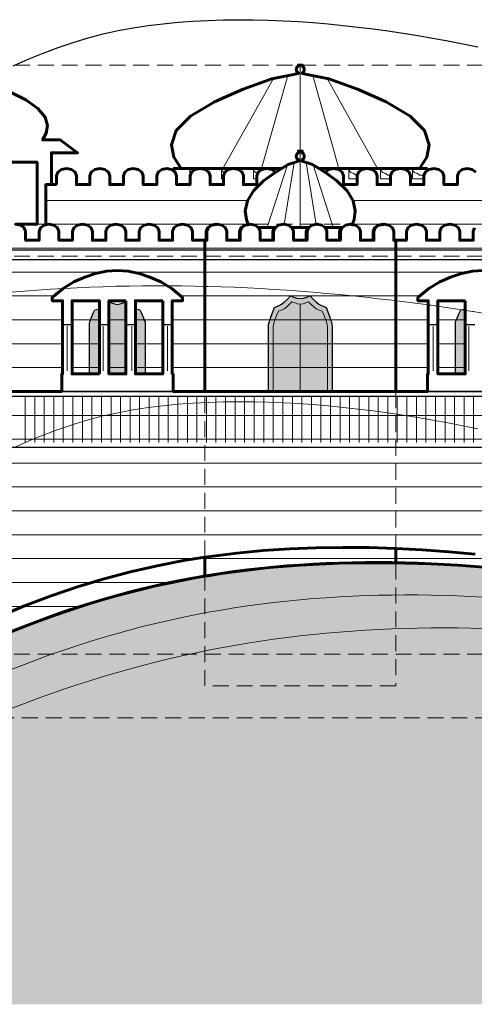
# Model space of a CAD drawing. Header units: inches. Extents: x -103 to 1584, y -3145 to 766.
# Tile 12 of 14: x 412 to 755, y 24 to 766. Entities that reach past the tile are written whole.
import ezdxf

# ---------------------------------------------------------------- set-up
doc = ezdxf.new("R2010")
doc.units = ezdxf.units.IN
doc.header["$LTSCALE"] = 48
doc.header["$MEASUREMENT"] = 0
doc.linetypes.add('DASHED', pattern=[1.524, 1.27, -0.254])
doc.linetypes.add('HIDDEN', pattern=[0.375, 0.25, -0.125])
for name, color, linetype, lineweight in [('A-ELEV', 7, 'CONTINUOUS', 25), ('A-ELEV-FINE', 8, 'CONTINUOUS', 13), ('A-ELEV-OTLN', 7, 'CONTINUOUS', 60), ('A-ELEV-PATT', 8, 'CONTINUOUS', 9), ('A-HIDN', 8, 'HIDDEN', 18), ('A-HTPL', 1, 'DASHED', 25), ('C-TOPO-MINR', 8, 'CONTINUOUS', 9)]:
    doc.layers.add(name, color=color, linetype=linetype, lineweight=lineweight)

msp = doc.modelspace()

# ---------------------------------------------------------------- hatches: boundary and pattern name
at = {"layer": 'A-ELEV'}
h = msp.add_hatch(color=7, dxfattribs=at)
h.dxf.hatch_style = 1
h.paths.add_polyline_path([(600, 535.2), (600.13, 536.59), (600.52, 538.19), (601.17, 540.25), (602.07, 542.85), (603.22, 545.95), (604.58, 549.31), (606.16, 549.95), (607.94, 550.71), (609.89, 551.87), (612, 553.55), (614.24, 555.69), (616.58, 558.03), (619.01, 557.18), (621.49, 556.42), (624, 556.08), (626.51, 556.42), (628.99, 557.18), (631.42, 558.03), (633.76, 555.69), (636, 553.55), (638.11, 551.87), (640.06, 550.71), (641.84, 549.95), (643.42, 549.31), (644.78, 545.95), (645.93, 542.85), (646.83, 540.25), (647.48, 538.19), (647.87, 536.59), (648, 535.2), (648, 486), (600, 486)])
h = msp.add_hatch(color=7, dxfattribs=at)
h.dxf.hatch_style = 1
h.paths.add_polyline_path([(481.63, 552.72), (483.8, 551.99), (486, 551.67), (488.2, 551.99), (490.37, 552.72), (492.4, 553.54), (492.4, 499.2), (479.6, 499.2), (479.6, 553.54)])
h = msp.add_hatch(color=7, dxfattribs=at)
h.dxf.hatch_style = 1
h.paths.add_polyline_path([(465, 537.6), (465.12, 538.37), (465.46, 539.34), (466.03, 540.72), (466.82, 542.59), (467.81, 544.91), (469.01, 547.47), (470.39, 547.69), (471.95, 548.05), (472.4, 548.25), (472.4, 499.2), (465, 499.2)])
h = msp.add_hatch(color=7, dxfattribs=at)
h.dxf.hatch_style = 1
h.paths.add_polyline_path([(500.05, 548.05), (501.61, 547.69), (502.99, 547.47), (504.19, 544.91), (505.18, 542.59), (505.97, 540.72), (506.54, 539.34), (506.88, 538.37), (507, 537.6), (507, 499.2), (499.6, 499.2), (499.6, 548.25)])
h = msp.add_hatch(color=7, dxfattribs=at)
h.dxf.hatch_style = 1
h.paths.add_polyline_path([(741, 537.6), (741.12, 538.37), (741.46, 539.34), (742.03, 540.72), (742.82, 542.59), (743.81, 544.91), (745.01, 547.47), (746.39, 547.69), (747.95, 548.05), (748.4, 548.25), (748.4, 499.2), (741, 499.2)])
at = {"layer": 'C-TOPO-MINR'}
h = msp.add_hatch(dxfattribs=at)
h.set_pattern_fill('AR-SAND', scale=12)
h.paths.add_polyline_path([(0, 117.68), (0, 135.11), (0, 151.51), (0, 166.87), (0, 181.21), (0, 194.54), (0, 206.93), (0, 218.43), (0, 229.12), (0, 239.08), (0, 248.42), (0, 257.23), (0, 265.59), (0, 273.6), (0, 281.35), (0, 288.92), (0, 296.38), (0, 303.8), (0, 311.25), (0, 318.78), (0, 326.45), (0, 334.31), (0, 342.39), (0, 350.73), (0, 359.36), (0, 368.32), (0, 377.62), (0, 387.29), (0, 397.34), (0, 407.78), (0, 418.63), (0, 429.88), (0, 441.53), (0, 453.58), (0, 465.98), (9.9, 469.45), (19.8, 472.88), (29.7, 476.27), (39.6, 479.61), (49.5, 482.91), (59.4, 486.17), (69.3, 489.38), (79.2, 492.53), (89.1, 495.64), (96, 497.77), (96, 456.22), (96, 452.91), (96, 342.41), (99, 344.23), (108.9, 350.17), (118.8, 356.03), (128.7, 361.81), (138.6, 367.51), (148.5, 373.14), (158.4, 378.67), (168.3, 384.12), (178.2, 389.48), (188.1, 394.75), (198, 399.92), (207.9, 405), (212.82, 203.54), (217.8, 206.62), (227.7, 212.68), (237.6, 218.65), (247.5, 224.55), (257.4, 230.37), (267.3, 236.1), (277.2, 241.73), (287.1, 247.28), (297, 252.72), (306.9, 258.06), (316.8, 263.3), (326.7, 268.42), (336.6, 273.43), (346.5, 278.32), (356.4, 283.08), (366.3, 287.72), (376.2, 292.22), (386.1, 296.59), (396, 300.81), (405.9, 304.89), (415.8, 308.82), (425.7, 312.59), (435.6, 316.21), (445.5, 319.67), (455.4, 322.97), (465.3, 326.11), (475.2, 329.09), (485.1, 331.9), (495, 334.55), (504.9, 337.03), (514.8, 339.36), (524.7, 341.53), (534.6, 343.54), (544.5, 345.39), (554.4, 347.09), (564.3, 348.65), (574.2, 350.06), (584.1, 351.32), (594, 352.45), (603.9, 353.44), (613.8, 354.31), (623.7, 355.04), (633.6, 355.65), (643.5, 356.13), (653.4, 356.5), (663.3, 356.75), (673.2, 356.89), (683.1, 356.93), (693, 356.85), (702.9, 356.67), (712.8, 356.39), (722.7, 356.01), (732.6, 355.53), (742.5, 354.95), (752.4, 354.28), (762.3, 353.52), (772.2, 352.67), (782.1, 351.74), (792, 350.71), (801.9, 349.6), (811.8, 348.4), (819.62, 347.39), (821.7, 439.52), (831.6, 436.93), (841.5, 434.26), (851.4, 431.51), (861.3, 428.68), (871.2, 425.77), (881.1, 422.79), (891, 419.73), (900.9, 416.6), (910.8, 413.39), (920.7, 410.1), (930.6, 406.74), (940.5, 403.3), (950.4, 399.78), (960.3, 396.18), (970.2, 392.51), (980.1, 388.76), (990, 384.93), (999.9, 381.03), (1009.8, 377.04), (1019.7, 372.98), (1029.6, 368.85), (1039.5, 364.63), (1049.4, 360.35), (1059.3, 355.99), (1069.2, 351.55), (1079.1, 347.05), (1089, 342.48), (1098.9, 337.85), (1108.8, 333.15), (1118.7, 328.39), (1128.6, 323.57), (1138.5, 318.69), (1148.4, 313.76), (1158.3, 308.77), (1168.2, 303.74), (1176, 299.73), (1176, 316.46), (1176, 318.25), (1176, 320.07), (1177.38, 299.02), (1178.1, 298.65), (1186.5, 294.3), (1188, 346.87), (1197.9, 342.46), (1207.8, 337.99), (1217.7, 333.47), (1227.6, 328.91), (1237.5, 324.28), (1247.4, 319.61), (1257.3, 314.9), (1267.2, 310.13), (1277.1, 305.32), (1287, 300.46), (1296.9, 295.55), (1306.8, 290.61), (1311.98, 288), (1316.7, 288), (1326.6, 288), (1336.5, 288), (1346.4, 288), (1356.3, 288), (1366.2, 288), (1376.1, 288), (1386, 288), (1395.9, 288), (1405.8, 288), (1415.7, 288), (1425.6, 288), (1435.5, 288), (1445.4, 288), (1455.3, 288), (1465.2, 288), (1475.1, 288), (1485, 288), (1494.9, 299.84), (1504.8, 294.92), (1514.7, 289.95), (1524.6, 284.94), (1534.5, 279.89), (1544.4, 274.81), (1554.3, 269.68), (1564.2, 264.51), (1574.1, 259.29), (1584, 254.04), (1584, 244.01), (1584, 233.97), (1584, 223.96), (1584, 214.01), (1584, 204.15), (1584, 194.42), (1584, 184.83), (1584, 175.42), (1584, 166.19), (1584, 157.18), (1584, 148.39), (1584, 139.86), (1584, 131.58), (1584, 123.6), (1584, 115.92), (1584, 108.56), (1584, 101.57), (1584, 94.99), (1584, 88.86), (1584, 83.28), (1584, 78.37), (1584, 74.4), (1584, 71.87), (1584, 70.44), (1584, 69.61), (1584, 69.16), (1584, 68.89), (1584, 68.67), (1584, 68.39), (1584, 67.93), (1584, 67.22), (1584, 66.17), (1584, 64.72), (1584, 62.8), (1584, 60.34), (1584, 57.31), (1584, 53.62), (1584, 49.18), (1584, 43.86), (1584, 24), (0, 24), (0, 38.59), (0, 59.64), (0, 79.88), (0, 99.25)])

# ---------------------------------------------------------------- linework, layer by layer
at = {"layer": 'A-ELEV'}
for p, q in [((216, 592.8), (552, 592.8)), ((552, 592.8), (696, 592.8)), ((696, 592.8), (1056, 592.8)), ((216, 585.6), (552, 585.6)), ((552, 585.6), (696, 585.6)), ((696, 585.6), (1056, 585.6)), ((444.6, 536.4), (451.8, 536.4)), ((472.4, 536.4), (479.6, 536.4)), ((492.4, 536.4), (499.6, 536.4)), ((520.2, 536.4), (527.4, 536.4)), ((720.6, 536.4), (727.8, 536.4)), ((748.4, 536.4), (755.6, 536.4)), ((216, 482.4), (816, 482.4)), ((216, 444), (816, 444))]:
    msp.add_line(p, q, dxfattribs=at)
for points in [[(444, 499.2), (444.6, 499.2), (444.6, 554.4), (436.8, 554.4), (436.8, 556.8), (445, 563.72), (453.2, 568.52), (461.4, 572.26), (469.6, 574.98), (477.8, 576.64), (486, 577.2), (494.2, 576.64), (502.4, 574.98), (510.6, 572.26), (518.8, 568.52), (527, 563.72), (535.2, 556.8), (535.2, 554.4), (527.4, 554.4), (527.4, 499.2), (528, 499.2), (528, 486), (444, 486)], [(720, 499.2), (720.6, 499.2), (720.6, 554.4), (712.8, 554.4), (712.8, 556.8), (721, 563.72), (729.2, 568.52), (737.4, 572.26), (745.6, 574.98), (753.8, 576.64), (762, 577.2), (770.2, 576.64), (778.4, 574.98), (786.6, 572.26), (794.8, 568.52), (803, 563.72), (811.2, 556.8), (811.2, 554.4), (803.4, 554.4), (803.4, 499.2), (804, 499.2), (804, 486), (720, 486)], [(600, 535.2), (600.13, 536.59), (600.52, 538.19), (601.17, 540.25), (602.07, 542.85), (603.22, 545.95), (604.58, 549.31), (606.16, 549.95), (607.94, 550.71), (609.89, 551.87), (612, 553.55), (614.24, 555.69), (616.58, 558.03), (619.01, 557.18), (621.49, 556.42), (624, 556.08), (626.51, 556.42), (628.99, 557.18), (631.42, 558.03), (633.76, 555.69), (636, 553.55), (638.11, 551.87), (640.06, 550.71), (641.84, 549.95), (643.42, 549.31), (644.78, 545.95), (645.93, 542.85), (646.83, 540.25), (647.48, 538.19), (647.87, 536.59), (648, 535.2), (648, 486), (600, 486)], [(472.4, 499.2), (472.4, 554.4), (451.8, 554.4), (451.8, 499.2)], [(492.4, 554.4), (479.6, 554.4), (479.6, 499.2), (492.4, 499.2)], [(481.63, 552.72), (483.8, 551.99), (486, 551.67), (488.2, 551.99), (490.37, 552.72), (492.4, 553.54), (492.4, 499.2), (479.6, 499.2), (479.6, 553.54)], [(520.2, 554.4), (499.6, 554.4), (499.6, 499.2), (520.2, 499.2)], [(748.4, 499.2), (748.4, 554.4), (727.8, 554.4), (727.8, 499.2)], [(465, 537.6), (465.12, 538.37), (465.46, 539.34), (466.03, 540.72), (466.82, 542.59), (467.81, 544.91), (469.01, 547.47), (470.39, 547.69), (471.95, 548.05), (472.4, 548.25), (472.4, 499.2), (465, 499.2)], [(500.05, 548.05), (501.61, 547.69), (502.99, 547.47), (504.19, 544.91), (505.18, 542.59), (505.97, 540.72), (506.54, 539.34), (506.88, 538.37), (507, 537.6), (507, 499.2), (499.6, 499.2), (499.6, 548.25)], [(741, 537.6), (741.12, 538.37), (741.46, 539.34), (742.03, 540.72), (742.82, 542.59), (743.81, 544.91), (745.01, 547.47), (746.39, 547.69), (747.95, 548.05), (748.4, 548.25), (748.4, 499.2), (741, 499.2)]]:
    msp.add_lwpolyline(points, close=True, dxfattribs=at)
for points in [[(216, 486), (816, 486)], [(756, 363.27), (736, 365.1), (716, 366.56), (696, 367.62), (676, 368.25), (656, 368.44), (636, 368.16), (616, 367.37), (596, 366.05), (576, 364.15), (556, 361.64), (536, 358.47), (516, 354.61), (496, 350.03), (476, 344.71), (456, 338.64), (436, 331.81), (416, 324.27), (396, 316.02)]]:
    msp.add_lwpolyline(points, dxfattribs=at)
at = {"layer": 'A-ELEV-FINE'}
for p, q in [((624, 667.2), (624, 732)), ((565.68, 654), (603.79, 721.96)), ((594.84, 654), (614.49, 724.1)), ((653.16, 654), (633.51, 724.1)), ((682.32, 654), (644.21, 721.96)), ((624, 609.6), (624, 667.2)), ((599.12, 609.6), (614.39, 656.74)), ((611.93, 611.9), (619.48, 658.52)), ((636.07, 611.9), (628.52, 658.52)), ((648.88, 609.6), (633.61, 656.74)), ((624, 486), (624, 552)), ((448.2, 501.6), (448.2, 535.2)), ((475.2, 501.6), (475.2, 535.2)), ((496.8, 501.6), (496.8, 535.2)), ((523.8, 501.6), (523.8, 535.2)), ((724.2, 501.6), (724.2, 535.2)), ((751.2, 501.6), (751.2, 535.2)), ((416.4, 447.6), (416.4, 482.4)), ((423.6, 447.6), (423.6, 482.4)), ((430.8, 447.6), (430.8, 482.4)), ((438, 447.6), (438, 482.4)), ((445.2, 447.6), (445.2, 482.4)), ((452.4, 447.6), (452.4, 482.4)), ((459.6, 447.6), (459.6, 482.4)), ((466.8, 447.6), (466.8, 482.4)), ((474, 447.6), (474, 482.4)), ((481.2, 447.6), (481.2, 482.4)), ((488.4, 447.6), (488.4, 482.4)), ((495.6, 447.6), (495.6, 482.4)), ((502.8, 447.6), (502.8, 482.4)), ((510, 447.6), (510, 482.4)), ((517.2, 447.6), (517.2, 482.4)), ((524.4, 447.6), (524.4, 482.4)), ((531.6, 447.6), (531.6, 482.4)), ((538.8, 447.6), (538.8, 482.4)), ((546, 447.6), (546, 482.4)), ((553.2, 447.6), (553.2, 482.4)), ((560.4, 447.6), (560.4, 482.4)), ((567.6, 447.6), (567.6, 482.4)), ((574.8, 447.6), (574.8, 482.4)), ((582, 447.6), (582, 482.4)), ((589.2, 447.6), (589.2, 482.4)), ((596.4, 447.6), (596.4, 482.4)), ((603.6, 447.6), (603.6, 482.4)), ((610.8, 447.6), (610.8, 482.4)), ((618, 447.6), (618, 482.4)), ((625.2, 447.6), (625.2, 482.4)), ((632.4, 447.6), (632.4, 482.4)), ((639.6, 447.6), (639.6, 482.4)), ((646.8, 447.6), (646.8, 482.4)), ((654, 447.6), (654, 482.4)), ((661.2, 447.6), (661.2, 482.4)), ((668.4, 447.6), (668.4, 482.4)), ((675.6, 447.6), (675.6, 482.4)), ((682.8, 447.6), (682.8, 482.4)), ((690, 447.6), (690, 482.4)), ((697.2, 447.6), (697.2, 482.4)), ((704.4, 447.6), (704.4, 482.4)), ((711.6, 447.6), (711.6, 482.4)), ((718.8, 447.6), (718.8, 482.4)), ((726, 447.6), (726, 482.4)), ((733.2, 447.6), (733.2, 482.4)), ((740.4, 447.6), (740.4, 482.4)), ((747.6, 447.6), (747.6, 482.4)), ((754.8, 447.6), (754.8, 482.4))]:
    msp.add_line(p, q, dxfattribs=at)
for points in [[(540.6, 654), (540.7, 654), (540.7, 653.95), (541, 652.78), (541.48, 651.81), (541.94, 651.33), (541.9, 651.3), (540.9, 648.6), (540.9, 646.2), (540.6, 646.2)], [(553.4, 652.78), (553.7, 653.95), (553.7, 654), (553.8, 654), (553.8, 652.09), (553.25, 652.48)], [(564.6, 654), (564.7, 654), (564.7, 653.95), (565, 652.78), (565.48, 651.81), (566.14, 651.11), (566.89, 650.73), (566.1, 648.6), (566.1, 646.2), (564.6, 646.2)], [(577.7, 653.95), (577.7, 654), (577.8, 654), (577.8, 652.95), (577.5, 653.17)], [(588.6, 654), (588.7, 654), (588.7, 653.95), (589, 652.78), (589.48, 651.81), (590.14, 651.11), (590.96, 650.69), (591.9, 650.52), (591.99, 650.45), (591.3, 648.6), (591.3, 646.2), (588.6, 646.2)], [(601.7, 653.95), (601.7, 654), (601.8, 654), (601.8, 653.42), (601.58, 653.46)], [(649.7, 653.95), (649.7, 654), (649.8, 654), (649.8, 653.88), (649.69, 653.91)], [(660.6, 654), (660.7, 654), (660.7, 653.95), (661, 652.78), (661.48, 651.81), (662.14, 651.11), (662.96, 650.69), (663.9, 650.52), (664.94, 649.73), (666.05, 649.16), (667.04, 648.97), (666.9, 648.6), (666.9, 646.2), (660.6, 646.2)], [(673.7, 653.95), (673.7, 654), (673.8, 654), (673.8, 653.88), (673.68, 653.86)], [(684.6, 654), (684.7, 654), (684.7, 653.95), (685, 652.78), (685.48, 651.81), (686.14, 651.11), (686.96, 650.69), (687.9, 650.52), (688.94, 649.73), (690.05, 649.16), (691.2, 648.94), (692.31, 649.16), (692.1, 648.6), (692.1, 646.2), (684.6, 646.2)], [(697.7, 653.95), (697.7, 654), (697.8, 654), (697.8, 653.65), (697.62, 653.62)], [(708.6, 654), (708.7, 654), (708.7, 653.95), (709, 652.78), (709.48, 651.81), (710.14, 651.11), (710.96, 650.69), (711.9, 650.52), (712.94, 649.73), (714.05, 649.16), (715.2, 648.94), (716.35, 649.16), (717.46, 649.73), (717.82, 650.01), (717.3, 648.6), (717.3, 646.2), (708.6, 646.2)], [(603.6, 535.2), (603.71, 536.25), (604.05, 537.49), (604.6, 539.12), (605.36, 541.22), (606.33, 543.74), (607.5, 546.49), (608.84, 546.93), (610.35, 547.49), (612.01, 548.4), (613.8, 549.76), (615.7, 551.52), (617.7, 553.46), (619.76, 552.71), (621.87, 552.04), (624, 551.75), (626.13, 552.04), (628.24, 552.71), (630.3, 553.46), (632.3, 551.52), (634.2, 549.76), (635.99, 548.4), (637.65, 547.49), (639.16, 546.93), (640.5, 546.49), (641.67, 543.74), (642.64, 541.22), (643.4, 539.12), (643.95, 537.49), (644.29, 536.25), (644.4, 535.2), (644.4, 486), (603.6, 486)]]:
    msp.add_lwpolyline(points, close=True, dxfattribs=at)
at = {"layer": 'A-ELEV-OTLN'}
for points in [[(667.2, 713.76), (688.8, 704.4), (706.8, 693.6), (717.6, 682.8), (721.2, 672), (719.4, 662.64), (714, 654), (699.6, 654), (674.4, 654), (649.2, 654), (638.16, 654), (633.22, 656.98), (625.44, 659.53), (625.44, 660.61), (625.67, 660.75), (625.9, 660.92), (626.12, 661.12), (626.32, 661.34), (626.49, 661.57), (626.65, 661.83), (626.77, 662.09), (626.87, 662.37), (626.94, 662.65), (626.99, 662.95), (627, 663.24), (626.99, 663.53), (626.94, 663.83), (626.87, 664.11), (626.77, 664.39), (626.65, 664.65), (626.49, 664.91), (626.32, 665.14), (626.12, 665.36), (625.9, 665.56), (625.67, 665.73), (625.44, 665.87), (625.44, 667.2), (622.56, 667.2), (622.56, 665.87), (622.33, 665.73), (622.1, 665.56), (621.88, 665.36), (621.68, 665.14), (621.51, 664.91), (621.35, 664.65), (621.23, 664.39), (621.13, 664.11), (621.06, 663.83), (621.01, 663.53), (621, 663.24), (621.01, 662.95), (621.06, 662.65), (621.13, 662.37), (621.23, 662.09), (621.35, 661.83), (621.51, 661.57), (621.68, 661.34), (621.88, 661.12), (622.1, 660.92), (622.33, 660.75), (622.56, 660.61), (622.56, 659.53), (614.78, 656.98), (609.84, 654), (598.8, 654), (573.6, 654), (548.4, 654), (534, 654), (528.6, 662.64), (526.8, 672), (530.4, 682.8), (541.2, 693.6), (559.2, 704.4), (580.8, 713.76), (602.4, 721.68), (622.56, 725.71), (622.56, 726.07), (622.33, 726.21), (622.1, 726.38), (621.88, 726.58), (621.68, 726.8), (621.51, 727.03), (621.35, 727.29), (621.23, 727.55), (621.13, 727.83), (621.06, 728.11), (621.01, 728.41), (621, 728.7), (621.01, 728.99), (621.06, 729.29), (621.13, 729.57), (621.23, 729.85), (621.35, 730.11), (621.51, 730.37), (621.68, 730.6), (621.88, 730.82), (622.1, 731.02), (622.33, 731.19), (622.56, 731.33), (622.56, 732), (625.44, 732), (625.44, 731.33), (625.67, 731.19), (625.9, 731.02), (626.12, 730.82), (626.32, 730.6), (626.49, 730.37), (626.65, 730.11), (626.77, 729.85), (626.87, 729.57), (626.94, 729.29), (626.99, 728.99), (627, 728.7), (626.99, 728.41), (626.94, 728.11), (626.87, 727.83), (626.77, 727.55), (626.65, 727.29), (626.49, 727.03), (626.32, 726.8), (626.12, 726.58), (625.9, 726.38), (625.67, 726.21), (625.44, 726.07), (625.44, 725.71), (645.6, 721.68)], [(642.43, 651.43), (651.65, 644.88), (659.33, 637.32), (663.94, 629.76), (665.47, 622.2), (664.7, 615.65), (663.21, 611.73), (661.8, 612), (658.05, 611.28), (655.72, 609.6), (642.68, 609.6), (640.35, 611.28), (636.6, 612), (632.85, 611.28), (630.52, 609.6), (617.48, 609.6), (615.15, 611.28), (611.4, 612), (607.65, 611.28), (605.32, 609.6), (592.28, 609.6), (589.95, 611.28), (586.2, 612), (584.79, 611.73), (583.3, 615.65), (582.53, 622.2), (584.06, 629.76), (588.67, 637.32), (596.35, 644.88), (605.57, 651.43), (614.78, 656.98), (622.56, 659.53), (622.56, 660.61), (622.33, 660.75), (622.1, 660.92), (621.88, 661.12), (621.68, 661.34), (621.51, 661.57), (621.35, 661.83), (621.23, 662.09), (621.13, 662.37), (621.06, 662.65), (621.01, 662.95), (621, 663.24), (621.01, 663.53), (621.06, 663.83), (621.13, 664.11), (621.23, 664.39), (621.35, 664.65), (621.51, 664.91), (621.68, 665.14), (621.88, 665.36), (622.1, 665.56), (622.33, 665.73), (622.56, 665.87), (622.56, 667.2), (625.44, 667.2), (625.44, 665.87), (625.67, 665.73), (625.9, 665.56), (626.12, 665.36), (626.32, 665.14), (626.49, 664.91), (626.65, 664.65), (626.77, 664.39), (626.87, 664.11), (626.94, 663.83), (626.99, 663.53), (627, 663.24), (626.99, 662.95), (626.94, 662.65), (626.87, 662.37), (626.77, 662.09), (626.65, 661.83), (626.49, 661.57), (626.32, 661.34), (626.12, 661.12), (625.9, 660.92), (625.67, 660.75), (625.44, 660.61), (625.44, 659.53), (633.22, 656.98)], [(440.1, 642), (440.1, 648.6), (441.1, 651.3), (443.85, 653.28), (447.6, 654), (451.35, 653.28), (454.1, 651.3), (455.1, 648.6), (455.1, 642), (465.3, 642), (465.3, 648.6), (466.3, 651.3), (469.05, 653.28), (472.8, 654), (476.55, 653.28), (479.3, 651.3), (480.3, 648.6), (480.3, 642), (490.5, 642), (490.5, 648.6), (491.5, 651.3), (494.25, 653.28), (498, 654), (501.75, 653.28), (504.5, 651.3), (505.5, 648.6), (505.5, 642), (515.7, 642), (515.7, 648.6), (516.7, 651.3), (519.45, 653.28), (523.2, 654), (526.95, 653.28), (529.7, 651.3), (530.7, 648.6), (530.7, 642), (540.9, 642), (540.9, 648.6), (541.9, 651.3), (544.65, 653.28), (548.4, 654), (552.15, 653.28), (554.9, 651.3), (555.9, 648.6), (555.9, 642), (566.1, 642), (566.1, 648.6), (567.1, 651.3), (569.85, 653.28), (573.6, 654), (577.35, 653.28), (580.1, 651.3), (581.1, 648.6), (581.1, 642), (591.3, 642), (591.3, 648.6), (592.3, 651.3), (595.05, 653.28), (598.8, 654), (602.55, 653.28), (605.3, 651.3), (605.31, 651.25), (596.35, 644.88), (588.67, 637.32), (584.06, 629.76), (582.53, 622.2), (583.3, 615.65), (584.75, 611.84), (581.85, 611.28), (579.1, 609.3), (578.1, 606.6), (578.1, 600), (568.5, 600), (568.5, 606.6), (567.5, 609.3), (564.75, 611.28), (561, 612), (560.7, 611.94), (560.4, 612), (556.65, 611.28), (553.9, 609.3), (552.9, 606.6), (552.9, 600), (552, 600), (542.7, 600), (542.7, 606.6), (541.7, 609.3), (538.95, 611.28), (535.2, 612), (531.45, 611.28), (528.7, 609.3), (527.7, 606.6), (527.7, 600), (517.5, 600), (517.5, 606.6), (516.5, 609.3), (513.75, 611.28), (510, 612), (506.25, 611.28), (503.5, 609.3), (502.5, 606.6), (502.5, 600), (492.3, 600), (492.3, 606.6), (491.3, 609.3), (488.55, 611.28), (484.8, 612), (481.05, 611.28), (478.3, 609.3), (477.3, 606.6), (477.3, 600), (467.1, 600), (467.1, 606.6), (466.1, 609.3), (463.35, 611.28), (459.6, 612), (455.85, 611.28), (453.1, 609.3), (452.1, 606.6), (452.1, 600), (441.9, 600), (441.9, 606.6), (440.9, 609.3), (438.15, 611.28), (434.4, 612), (432, 611.54), (432, 642)], [(528, 654), (548.4, 654), (544.65, 653.28), (541.9, 651.3), (540.9, 648.6), (540.9, 642), (530.7, 642), (530.7, 648.6), (529.7, 651.3), (528, 652.52)], [(573.6, 654), (569.85, 653.28), (567.1, 651.3), (566.1, 648.6), (566.1, 642), (555.9, 642), (555.9, 648.6), (554.9, 651.3), (552.15, 653.28), (548.4, 654)], [(598.8, 654), (595.05, 653.28), (592.3, 651.3), (591.3, 648.6), (591.3, 642), (581.1, 642), (581.1, 648.6), (580.1, 651.3), (577.35, 653.28), (573.6, 654)], [(609.84, 654), (605.57, 651.43), (605.31, 651.25), (605.3, 651.3), (602.55, 653.28), (598.8, 654)], [(649.2, 654), (645.45, 653.28), (642.7, 651.3), (642.69, 651.25), (642.43, 651.43), (638.16, 654)], [(674.4, 654), (670.65, 653.28), (667.9, 651.3), (666.9, 648.6), (666.9, 642), (656.7, 642), (656.7, 648.6), (655.7, 651.3), (652.95, 653.28), (649.2, 654)], [(699.6, 654), (695.85, 653.28), (693.1, 651.3), (692.1, 648.6), (692.1, 642), (681.9, 642), (681.9, 648.6), (680.9, 651.3), (678.15, 653.28), (674.4, 654)], [(720, 654), (720, 652.52), (718.3, 651.3), (717.3, 648.6), (717.3, 642), (707.1, 642), (707.1, 648.6), (706.1, 651.3), (703.35, 653.28), (699.6, 654)], [(552, 600), (553.5, 600), (553.5, 606.6), (554.5, 609.3), (557.25, 611.28), (561, 612), (564.75, 611.28), (567.5, 609.3), (568.5, 606.6), (568.5, 600), (578.7, 600), (578.7, 606.6), (579.7, 609.3), (582.45, 611.28), (586.2, 612), (589.95, 611.28), (592.7, 609.3), (593.7, 606.6), (593.7, 600), (603.9, 600), (603.9, 606.6), (604.9, 609.3), (607.65, 611.28), (611.4, 612), (615.15, 611.28), (617.9, 609.3), (618.9, 606.6), (618.9, 600), (629.1, 600), (629.1, 606.6), (630.1, 609.3), (632.85, 611.28), (636.6, 612), (640.35, 611.28), (643.1, 609.3), (644.1, 606.6), (644.1, 600), (654.3, 600), (654.3, 606.6), (655.3, 609.3), (658.05, 611.28), (661.8, 612), (665.55, 611.28), (668.3, 609.3), (669.3, 606.6), (669.3, 600), (679.5, 600), (679.5, 606.6), (680.5, 609.3), (683.25, 611.28), (687, 612), (690.75, 611.28), (693.5, 609.3), (694.5, 606.6), (694.5, 600), (696, 600), (696, 486), (552, 486)], [(552.9, 606.6), (553.9, 609.3), (556.65, 611.28), (560.4, 612), (560.7, 611.94), (557.25, 611.28), (554.5, 609.3), (553.5, 606.6), (553.5, 600), (552.9, 600)], [(578.1, 606.6), (579.1, 609.3), (581.85, 611.28), (584.75, 611.84), (584.79, 611.73), (582.45, 611.28), (579.7, 609.3), (578.7, 606.6), (578.7, 600), (578.1, 600)], [(592.28, 609.6), (604.72, 609.6), (604.3, 609.3), (603.3, 606.6), (603.3, 600), (593.7, 600), (593.7, 606.6), (592.7, 609.3)], [(603.3, 606.6), (604.3, 609.3), (604.72, 609.6), (605.32, 609.6), (604.9, 609.3), (603.9, 606.6), (603.9, 600), (603.3, 600)], [(617.48, 609.6), (629.92, 609.6), (629.5, 609.3), (628.5, 606.6), (628.5, 600), (618.9, 600), (618.9, 606.6), (617.9, 609.3)], [(628.5, 606.6), (629.5, 609.3), (629.92, 609.6), (630.52, 609.6), (630.1, 609.3), (629.1, 606.6), (629.1, 600), (628.5, 600)], [(642.68, 609.6), (655.12, 609.6), (654.7, 609.3), (653.7, 606.6), (653.7, 600), (644.1, 600), (644.1, 606.6), (643.1, 609.3)], [(653.7, 606.6), (654.7, 609.3), (655.12, 609.6), (655.72, 609.6), (655.3, 609.3), (654.3, 606.6), (654.3, 600), (653.7, 600)], [(678.9, 606.6), (679.9, 609.3), (682.65, 611.28), (686.4, 612), (686.7, 611.94), (683.25, 611.28), (680.5, 609.3), (679.5, 606.6), (679.5, 600), (678.9, 600)], [(472.4, 499.2), (451.8, 499.2), (451.8, 554.4), (472.4, 554.4)], [(492.4, 554.4), (492.4, 499.2), (479.6, 499.2), (479.6, 554.4)], [(520.2, 554.4), (520.2, 499.2), (499.6, 499.2), (499.6, 554.4)], [(748.4, 554.4), (748.4, 499.2), (727.8, 499.2), (727.8, 554.4)], [(552, 361), (556, 361.64), (576, 364.15), (596, 366.05), (616, 367.37), (636, 368.16), (656, 368.44), (676, 368.25), (696, 367.62), (696, 356.8), (693, 356.85), (683.1, 356.93), (673.2, 356.89), (663.3, 356.75), (653.4, 356.5), (643.5, 356.13), (633.6, 355.65), (623.7, 355.04), (613.8, 354.31), (603.9, 353.44), (594, 352.45), (584.1, 351.32), (574.2, 350.06), (564.3, 348.65), (554.4, 347.09), (552, 346.68)]]:
    msp.add_lwpolyline(points, close=True, dxfattribs=at)
for points in [[(405.89, 711.46), (416.83, 705.84), (425.95, 699.36), (431.42, 692.88), (433.25, 686.4), (432.34, 680.78), (429.6, 675.6), (442.8, 675.6), (456, 666), (436.2, 666), (436.2, 642), (432, 642), (432, 611.54), (430.65, 611.28), (427.9, 609.3), (426.9, 606.6), (426.9, 600), (416.7, 600), (416.7, 606.6), (415.7, 609.3), (412.95, 611.28), (409.2, 612), (425.4, 612), (425.4, 658.8), (342.6, 658.8)], [(755.5, 609.3), (754.5, 606.6), (754.5, 600), (744.3, 600), (744.3, 606.6), (743.3, 609.3), (740.55, 611.28), (736.8, 612), (733.05, 611.28), (730.3, 609.3), (729.3, 606.6), (729.3, 600), (719.1, 600), (719.1, 606.6), (718.1, 609.3), (715.35, 611.28), (711.6, 612), (707.85, 611.28), (705.1, 609.3), (704.1, 606.6), (704.1, 600), (696, 600), (694.5, 600), (694.5, 606.6), (693.5, 609.3), (690.75, 611.28), (687, 612), (686.7, 611.94), (686.4, 612), (682.65, 611.28), (679.9, 609.3), (678.9, 606.6), (678.9, 600), (669.3, 600), (669.3, 606.6), (668.3, 609.3), (665.55, 611.28), (663.21, 611.73), (664.7, 615.65), (665.47, 622.2), (663.94, 629.76), (659.33, 637.32), (651.65, 644.88), (642.69, 651.25), (642.7, 651.3), (645.45, 653.28), (649.2, 654), (652.95, 653.28), (655.7, 651.3), (656.7, 648.6), (656.7, 642), (666.9, 642), (666.9, 648.6), (667.9, 651.3), (670.65, 653.28), (674.4, 654), (678.15, 653.28), (680.9, 651.3), (681.9, 648.6), (681.9, 642), (692.1, 642), (692.1, 648.6), (693.1, 651.3), (695.85, 653.28), (699.6, 654), (703.35, 653.28), (706.1, 651.3), (707.1, 648.6), (707.1, 642), (717.3, 642), (717.3, 648.6), (718.3, 651.3), (721.05, 653.28), (724.8, 654), (728.55, 653.28), (731.3, 651.3), (732.3, 648.6), (732.3, 642), (742.5, 642), (742.5, 648.6), (743.5, 651.3), (746.25, 653.28), (750, 654), (753.75, 653.28), (756.5, 651.3)], [(409.2, 612), (412.95, 611.28), (415.7, 609.3), (416.7, 606.6), (416.7, 600), (426.9, 600), (426.9, 606.6), (427.9, 609.3), (430.65, 611.28), (434.4, 612), (438.15, 611.28), (440.9, 609.3), (441.9, 606.6), (441.9, 600), (452.1, 600), (452.1, 606.6), (453.1, 609.3), (455.85, 611.28), (459.6, 612), (463.35, 611.28), (466.1, 609.3), (467.1, 606.6), (467.1, 600), (477.3, 600), (477.3, 606.6), (478.3, 609.3), (481.05, 611.28), (484.8, 612), (488.55, 611.28), (491.3, 609.3), (492.3, 606.6), (492.3, 600), (502.5, 600), (502.5, 606.6), (503.5, 609.3), (506.25, 611.28), (510, 612), (513.75, 611.28), (516.5, 609.3), (517.5, 606.6), (517.5, 600), (527.7, 600), (527.7, 606.6), (528.7, 609.3), (531.45, 611.28), (535.2, 612), (538.95, 611.28), (541.7, 609.3), (542.7, 606.6), (542.7, 600), (552, 600), (552, 486), (528, 486), (528, 499.2), (527.4, 499.2), (527.4, 554.4), (535.2, 554.4), (535.2, 556.8), (527, 563.72), (518.8, 568.52), (510.6, 572.26), (502.4, 574.98), (494.2, 576.64), (486, 577.2), (477.8, 576.64), (469.6, 574.98), (461.4, 572.26), (453.2, 568.52), (445, 563.72), (436.8, 556.8), (436.8, 554.4), (444.6, 554.4), (444.6, 499.2), (444, 499.2), (444, 486), (216, 486)], [(762, 577.2), (753.8, 576.64), (745.6, 574.98), (737.4, 572.26), (729.2, 568.52), (721, 563.72), (712.8, 556.8), (712.8, 554.4), (720.6, 554.4), (720.6, 499.2), (720, 499.2), (720, 486), (696, 486), (696, 600), (704.1, 600), (704.1, 606.6), (705.1, 609.3), (707.85, 611.28), (711.6, 612), (715.35, 611.28), (718.1, 609.3), (719.1, 606.6), (719.1, 600), (729.3, 600), (729.3, 606.6), (730.3, 609.3), (733.05, 611.28), (736.8, 612), (740.55, 611.28), (743.3, 609.3), (744.3, 606.6), (744.3, 600), (754.5, 600), (754.5, 606.6), (755.5, 609.3)], [(762.3, 353.52), (752.4, 354.28), (742.5, 354.95), (732.6, 355.53), (722.7, 356.01), (712.8, 356.39), (702.9, 356.67), (696, 356.8), (696, 367.62), (716, 366.56), (736, 365.1), (756, 363.27)], [(396, 316.02), (416, 324.27), (436, 331.81), (456, 338.64), (476, 344.71), (496, 350.03), (516, 354.61), (536, 358.47), (552, 361), (552, 346.68), (544.5, 345.39), (534.6, 343.54), (524.7, 341.53), (514.8, 339.36), (504.9, 337.03), (495, 334.55), (485.1, 331.9), (475.2, 329.09), (465.3, 326.11), (455.4, 322.97), (445.5, 319.67), (435.6, 316.21), (425.7, 312.59), (415.8, 308.82), (405.9, 304.89)], [(405.86, 305), (415.76, 308.93), (415.76, 308.93), (425.66, 312.7), (425.66, 312.7), (435.56, 316.32), (435.56, 316.32), (445.46, 319.78), (445.46, 319.78), (455.36, 323.08), (455.36, 323.09), (465.26, 326.22), (465.27, 326.22), (475.17, 329.2), (475.17, 329.2), (485.07, 332.01), (485.07, 332.01), (494.97, 334.66), (494.97, 334.66), (504.87, 337.15), (504.87, 337.15), (514.77, 339.48), (514.77, 339.48), (524.67, 341.64), (524.68, 341.64), (534.58, 343.65), (534.58, 343.65), (544.48, 345.51), (544.48, 345.51), (554.38, 347.21), (554.38, 347.21), (564.28, 348.77), (564.28, 348.77), (574.18, 350.18), (574.18, 350.18), (584.08, 351.44), (584.09, 351.44), (593.99, 352.57), (593.99, 352.57), (603.89, 353.56), (603.89, 353.56), (613.79, 354.43), (613.79, 354.43), (623.69, 355.16), (623.69, 355.16), (633.59, 355.77), (633.59, 355.77), (643.49, 356.25), (643.5, 356.25), (653.4, 356.62), (653.4, 356.62), (663.3, 356.87), (663.3, 356.87), (673.2, 357.01), (673.2, 357.01), (683.1, 357.05), (683.1, 357.05), (693, 356.97), (693, 356.97), (702.9, 356.79), (702.9, 356.79), (712.8, 356.51), (712.8, 356.51), (722.7, 356.13), (722.71, 356.13), (732.61, 355.65), (732.61, 355.65), (742.51, 355.07), (742.51, 355.07), (752.41, 354.4), (752.41, 354.4), (762.31, 353.64)]]:
    msp.add_lwpolyline(points, dxfattribs=at)
at = {"layer": 'A-ELEV-PATT'}
for p, q in [((432, 630), (584.21, 630)), ((663.79, 630), (816, 630)), ((432, 612), (434.4, 612)), ((434.4, 612), (459.6, 612)), ((459.6, 612), (484.8, 612)), ((484.8, 612), (510, 612)), ((510, 612), (535.2, 612)), ((535.2, 612), (560.4, 612)), ((560.4, 612), (561, 612)), ((561, 612), (584.69, 612)), ((663.31, 612), (686.4, 612)), ((686.4, 612), (687, 612)), ((687, 612), (711.6, 612)), ((711.6, 612), (736.8, 612)), ((736.8, 612), (762, 612)), ((216, 594), (552, 594)), ((552, 594), (696, 594)), ((696, 594), (1056, 594)), ((216, 576), (474.63, 576)), ((497.37, 576), (552, 576)), ((552, 576), (696, 576)), ((696, 576), (750.63, 576)), ((216, 558), (438.22, 558)), ((533.78, 558), (552, 558)), ((552, 558), (696, 558)), ((696, 558), (714.22, 558)), ((216, 540), (444.6, 540)), ((451.8, 540), (472.4, 540)), ((479.6, 540), (492.4, 540)), ((499.6, 540), (520.2, 540)), ((527.4, 540), (552, 540)), ((552, 540), (696, 540)), ((696, 540), (720.6, 540)), ((727.8, 540), (748.4, 540)), ((216, 522), (444.6, 522)), ((451.8, 522), (472.4, 522)), ((479.6, 522), (492.4, 522)), ((499.6, 522), (520.2, 522)), ((527.4, 522), (552, 522)), ((552, 522), (696, 522)), ((696, 522), (720.6, 522)), ((727.8, 522), (748.4, 522)), ((216, 504), (444.6, 504)), ((451.8, 504), (472.4, 504)), ((479.6, 504), (492.4, 504)), ((499.6, 504), (520.2, 504)), ((527.4, 504), (552, 504)), ((552, 504), (696, 504)), ((696, 504), (720.6, 504)), ((727.8, 504), (748.4, 504)), ((216, 486), (816, 486)), ((216, 486), (444, 486)), ((528, 486), (552, 486)), ((552, 486), (696, 486)), ((696, 486), (720, 486)), ((216, 468), (816, 468)), ((216, 450), (816, 450)), ((216, 432), (816, 432)), ((216, 414), (816, 414)), ((216, 396), (816, 396)), ((216, 378), (816, 378)), ((216, 360), (545.67, 360)), ((545.67, 360), (552, 360)), ((552, 360), (696, 360)), ((696, 360), (784.31, 360)), ((216, 342), (467.08, 342)), ((467.08, 342), (527.03, 342)), ((216, 324), (415.36, 324)), ((415.36, 324), (458.65, 324))]:
    msp.add_line(p, q, dxfattribs=at)
at = {"layer": 'A-HIDN'}
for p, q in [((-24, 732), (1584, 732)), ((-24, 612), (1584, 612)), ((-24, 588), (1584, 588)), ((552, 361.61), (552, 485.4)), ((696, 485.4), (696, 368.22)), ((-24, 444), (1584, 444)), ((-24, 288), (1584, 288))]:
    msp.add_line(p, q, dxfattribs=at)
for points in [[(405.9, 560.85), (415.8, 561.68), (425.7, 562.42), (435.6, 563.09), (445.5, 563.68), (455.4, 564.19), (465.3, 564.63), (475.2, 564.99), (485.1, 565.28), (495, 565.49), (504.9, 565.62), (514.8, 565.68), (524.7, 565.67), (534.6, 565.58), (544.5, 565.42), (554.4, 565.19), (564.3, 564.88), (574.2, 564.51), (584.1, 564.06), (594, 563.55), (603.9, 562.96), (613.8, 562.31), (623.7, 561.6), (633.6, 560.81), (643.5, 559.96), (653.4, 559.05), (663.3, 558.08), (673.2, 557.04), (683.1, 555.94), (693, 554.78), (702.9, 553.57), (712.8, 552.29), (722.7, 550.95), (732.6, 549.56), (742.5, 548.12), (752.4, 546.61), (762.3, 545.06)], [(446.18, 563.71), (455.4, 564.19), (465.3, 564.63), (475.2, 564.99), (485.1, 565.28), (495, 565.49), (504.9, 565.62), (514.8, 565.68), (522.48, 565.67)], [(552.6, 565.23), (554.4, 565.19), (564.3, 564.88), (574.2, 564.51), (584.1, 564.06), (594, 563.55), (603.9, 562.96), (613.8, 562.31), (623.7, 561.6), (633.6, 560.81), (643.5, 559.96), (653.4, 559.05), (663.3, 558.08), (673.2, 557.04), (683.1, 555.94), (693, 554.78), (695.4, 554.49)], [(721.2, 551.16), (722.7, 550.95), (727.2, 550.32)], [(749, 547.13), (752.4, 546.61), (755, 546.21)], [(407.31, 443.58), (418.63, 448.45), (429.94, 453.02), (441.26, 457.26), (452.57, 461.11), (463.89, 464.54), (475.2, 467.5), (486.51, 470.01), (497.83, 472.1), (509.14, 473.83), (520.46, 475.23), (531.77, 476.34), (543.09, 477.18), (554.4, 477.77), (565.71, 478.12), (577.03, 478.26), (588.34, 478.19), (599.66, 477.93), (610.97, 477.48), (622.29, 476.85), (633.6, 476.06), (644.91, 475.1), (656.23, 473.99), (667.54, 472.73), (678.86, 471.32), (690.17, 469.77), (701.49, 468.09), (712.8, 466.28), (724.11, 464.34), (735.43, 462.28), (746.74, 460.1), (758.06, 457.8)], [(1056, 356.84), (1056, 240), (275.37, 240)], [(696, 356.2), (696, 264), (552, 264), (552, 346.08)], [(1056, 240), (216.6, 240)]]:
    msp.add_lwpolyline(points, dxfattribs=at)
at = {"layer": 'A-HTPL'}
msp.add_lwpolyline([(407.31, 731.58), (418.63, 736.45), (429.94, 741.02), (441.26, 745.26), (452.57, 749.11), (463.89, 752.54), (475.2, 755.5), (486.51, 758.01), (497.83, 760.1), (509.14, 761.83), (520.46, 763.23), (531.77, 764.34), (543.09, 765.18), (554.4, 765.77), (565.71, 766.12), (577.03, 766.26), (588.34, 766.19), (599.66, 765.93), (610.97, 765.48), (622.29, 764.85), (633.6, 764.06), (644.91, 763.1), (656.23, 761.99), (667.54, 760.73), (678.86, 759.32), (690.17, 757.77), (701.49, 756.09), (712.8, 754.28), (724.11, 752.34), (735.43, 750.28), (746.74, 748.1), (758.06, 745.8)], dxfattribs=at)
at = {"layer": 'C-TOPO-MINR'}
for points in [[(405.9, 304.89), (415.8, 308.82), (425.7, 312.59), (435.6, 316.21), (445.5, 319.67), (455.4, 322.97), (465.3, 326.11), (475.2, 329.09), (485.1, 331.9), (495, 334.55), (504.9, 337.03), (514.8, 339.36), (524.7, 341.53), (534.6, 343.54), (544.5, 345.39), (554.4, 347.09), (564.3, 348.65), (574.2, 350.06), (584.1, 351.32), (594, 352.45), (603.9, 353.44), (613.8, 354.31), (623.7, 355.04), (633.6, 355.65), (643.5, 356.13), (653.4, 356.5), (663.3, 356.75), (673.2, 356.89), (683.1, 356.93), (693, 356.85), (702.9, 356.67), (712.8, 356.39), (722.7, 356.01), (732.6, 355.53), (742.5, 354.95), (752.4, 354.28), (762.3, 353.52)], [(405.9, 276.41), (415.8, 280.27), (425.7, 284), (435.6, 287.59), (445.5, 291.03), (455.4, 294.34), (465.3, 297.5), (475.2, 300.52), (485.1, 303.39), (495, 306.12), (504.9, 308.71), (514.8, 311.15), (524.7, 313.45), (534.6, 315.6), (544.5, 317.62), (554.4, 319.5), (564.3, 321.24), (574.2, 322.85), (584.1, 324.32), (594, 325.67), (603.9, 326.89), (613.8, 327.98), (623.7, 328.95), (633.6, 329.8), (643.5, 330.54), (653.4, 331.16), (663.3, 331.66), (673.2, 332.06), (683.1, 332.35), (693, 332.53), (702.9, 332.61), (712.8, 332.59), (722.7, 332.47), (732.6, 332.25), (742.5, 331.93), (752.4, 331.52), (762.3, 331.02)], [(405.9, 246.98), (415.8, 250.78), (425.7, 254.46), (435.6, 258.02), (445.5, 261.45), (455.4, 264.76), (465.3, 267.94), (475.2, 271), (485.1, 273.93), (495, 276.73), (504.9, 279.4), (514.8, 281.94), (524.7, 284.36), (534.6, 286.65), (544.5, 288.81), (554.4, 290.85), (564.3, 292.77), (574.2, 294.56), (584.1, 296.23), (594, 297.78), (603.9, 299.21), (613.8, 300.52), (623.7, 301.72), (633.6, 302.81), (643.5, 303.78), (653.4, 304.64), (663.3, 305.39), (673.2, 306.04), (683.1, 306.58), (693, 307.02), (702.9, 307.35), (712.8, 307.58), (722.7, 307.72), (732.6, 307.76), (742.5, 307.7), (752.4, 307.54), (762.3, 307.3)]]:
    msp.add_lwpolyline(points, dxfattribs=at)

doc.saveas('drawing.dxf')
